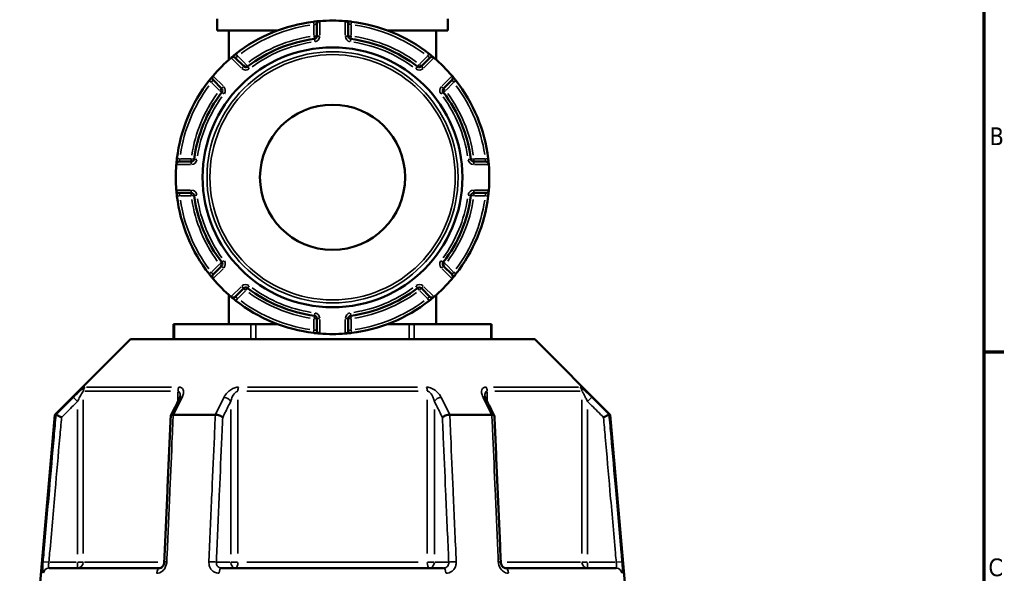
# Model space of a CAD drawing. Header units: millimetres. Extents: x 0 to 926, y 0 to 969.
# Tile 11 of 18: x 655 to 825, y 407 to 503. Entities that reach past the tile are written whole.
import ezdxf

# ---------------------------------------------------------------- set-up
doc = ezdxf.new("R2010")
doc.units = ezdxf.units.MM
for name, color, linetype, lineweight in [('Border (ANSI)', 7, 'Continuous', 70), ('Visible (ANSI)', 7, 'Continuous', 50), ('Visible Narrow (ANSI)', 7, 'Continuous', 35)]:
    doc.layers.add(name, color=color, linetype=linetype, lineweight=lineweight)
doc.styles.add('Note Text (ANSI)', font='tahoma.ttf')

# ---------------------------------------------------------------- blocks, each defined once
blk = doc.blocks.new('Borders Default Border')
at = {"layer": 'Border (ANSI)'}
blk.add_line((821, 445.5), (824.45, 445.5), dxfattribs=at)
at = {"layer": 'Border (ANSI)', "flags": 128}
blk.add_lwpolyline([(20, 20), (20, 574), (821, 574), (821, 20), (20, 20)], dxfattribs=at)
at = {"layer": 'Border (ANSI)', "char_height": 3.05, "attachment_point": 7, "style": 'Note Text (ANSI)'}
for s, insert in [('B', (821.99, 481.1)), ('C', (821.8, 406.8))]:
    blk.add_mtext(s, dxfattribs=dict(at, insert=insert))

msp = doc.modelspace()

# ---------------------------------------------------------------- linework, layer by layer
at = {"layer": 'Visible (ANSI)'}
for p, q in [((688.982, 502.853), (688.982, 500.853)), ((728.682, 502.853), (728.682, 500.853)), ((688.982, 500.853), (699.383, 500.853)), ((690.982, 500.853), (690.982, 495.818)), ((706.132, 501.969), (706.132, 499.898)), ((711.532, 499.898), (711.532, 501.969)), ((718.282, 500.853), (728.682, 500.853)), ((726.682, 500.853), (726.682, 495.818)), ((693.532, 494.679), (692.068, 496.143)), ((725.597, 496.143), (724.132, 494.679)), ((688.249, 492.325), (689.714, 490.86)), ((727.95, 490.86), (729.415, 492.325)), ((684.495, 478.261), (682.424, 478.261)), ((735.241, 478.261), (733.169, 478.261)), ((682.424, 472.861), (684.495, 472.861)), ((733.169, 472.861), (735.241, 472.861)), ((689.714, 460.261), (688.249, 458.796)), ((729.415, 458.796), (727.95, 460.261)), ((692.068, 454.978), (693.532, 456.442)), ((724.132, 456.442), (725.597, 454.978)), ((690.982, 455.303), (690.982, 450.268)), ((726.682, 455.303), (726.682, 450.268)), ((706.132, 451.223), (706.132, 449.152)), ((711.532, 449.152), (711.532, 451.223)), ((681.447, 450.268), (681.581, 450.268)), ((681.447, 450.268), (681.447, 447.668)), ((681.581, 450.268), (694.774, 450.268)), ((694.774, 450.268), (695.64, 450.268)), ((695.64, 450.268), (699.383, 450.268)), ((718.282, 450.268), (722.025, 450.268)), ((722.025, 450.268), (722.891, 450.268)), ((722.891, 450.268), (736.084, 450.268)), ((736.084, 450.268), (736.218, 450.268)), ((736.218, 447.668), (736.218, 450.268)), ((674.017, 447.668), (661.017, 434.668)), ((674.017, 447.668), (743.648, 447.668)), ((743.648, 447.668), (756.648, 434.668)), ((661.017, 434.668), (657.832, 398.268)), ((661.017, 434.668), (661.198, 434.668)), ((681.411, 434.668), (688.619, 434.668)), ((729.045, 434.668), (736.253, 434.668)), ((756.466, 434.668), (756.648, 434.668)), ((756.648, 434.668), (759.832, 398.268)), ((660.003, 408.268), (679.135, 408.268)), ((689.7, 408.268), (727.964, 408.268)), ((738.53, 408.268), (757.662, 408.268))]:
    msp.add_line(p, q, dxfattribs=at)
for radius in [22.378, 12.5]:
    msp.add_circle((708.832, 475.561), radius, dxfattribs=at)
for centre, radius, start, end in [((708.832, 475.561), 27, 96.93566, 128.06434), ((706.632, 501.969), 0.5, 94.76211, 180), ((708.832, 475.561), 27, 85.32627, 94.67373), ((711.032, 501.969), 0.5, 0, 85.23789), ((708.832, 475.561), 27, 51.93566, 83.06434), ((708.832, 475.561), 24.047, 97.49062, 127.50938), ((705.632, 499.898), 0.5, 277.49062, 0), ((712.032, 499.898), 0.5, 180, 262.50938), ((708.832, 475.561), 24.047, 52.49062, 82.50938), ((708.832, 475.561), 27, 130.32627, 139.67373), ((691.714, 495.79), 0.5, 45, 130.23789), ((725.95, 495.79), 0.5, 49.76211, 135), ((708.832, 475.561), 27, 40.32627, 49.67373), ((693.886, 495.032), 0.5, 225, 307.50938), ((723.779, 495.032), 0.5, 232.49062, 315), ((708.832, 475.561), 27, 141.93566, 173.06434), ((688.603, 492.679), 0.5, 139.76211, 225), ((729.062, 492.679), 0.5, 315, 40.23789), ((708.832, 475.561), 27, 6.93566, 38.06434), ((708.832, 475.561), 24.047, 142.49062, 172.50938), ((689.361, 490.507), 0.5, 322.49062, 45), ((728.304, 490.507), 0.5, 135, 217.50938), ((708.832, 475.561), 24.047, 7.49062, 37.50938), ((682.424, 477.761), 0.5, 90, 175.23789), ((684.495, 478.761), 0.5, 270, 352.50938), ((733.169, 478.761), 0.5, 187.49062, 270), ((735.241, 477.761), 0.5, 4.76211, 90), ((708.832, 475.561), 27, 175.32627, 184.67373), ((708.832, 475.561), 27, 355.32627, 4.67373), ((682.424, 473.361), 0.5, 184.76211, 270), ((735.241, 473.361), 0.5, 270, 355.23789), ((708.832, 475.561), 27, 186.93566, 218.06434), ((684.495, 472.361), 0.5, 7.49062, 90), ((708.832, 475.561), 24.047, 187.49062, 217.50938), ((708.832, 475.561), 24.047, 322.49062, 352.50938), ((708.832, 475.561), 27, 321.93566, 353.06434), ((733.169, 472.361), 0.5, 90, 172.50938), ((689.361, 460.614), 0.5, 315, 37.50938), ((728.304, 460.614), 0.5, 142.49062, 225), ((688.603, 458.443), 0.5, 135, 220.23789), ((708.832, 475.561), 27, 220.32627, 229.67373), ((708.832, 475.561), 27, 310.32627, 319.67373), ((729.062, 458.443), 0.5, 319.76211, 45), ((693.886, 456.089), 0.5, 52.49062, 135), ((708.832, 475.561), 24.047, 232.49062, 262.50938), ((708.832, 475.561), 24.047, 277.49062, 307.50938), ((723.779, 456.089), 0.5, 45, 127.50938), ((691.714, 455.331), 0.5, 229.76211, 315), ((725.95, 455.331), 0.5, 225, 310.23789), ((708.832, 475.561), 27, 231.93566, 263.06434), ((708.832, 475.561), 27, 276.93566, 308.06434), ((705.632, 451.223), 0.5, 0, 82.50938), ((712.032, 451.223), 0.5, 97.49062, 180), ((706.632, 449.152), 0.5, 180, 265.23789), ((708.832, 475.561), 27, 265.32627, 274.67373), ((711.032, 449.152), 0.5, 274.76211, 0)]:
    msp.add_arc(centre, radius, start, end, dxfattribs=at)
for centre, major_axis, ratio, start_param, end_param in [((6603.01, -11036.724), (197.434, -16192.869), 0.5090208, 3.9187026, 3.9189559), ((-5111.644, -10892.168), (195.814, 15988.843), 0.5090604, 5.5058481, 5.5061046)]:
    msp.add_ellipse(centre, major_axis=major_axis, ratio=ratio, start_param=start_param, end_param=end_param, dxfattribs=at)
for points, knots in [([(706.591, 502.467), (706.591, 502.467), (706.509, 502.461), (706.246, 502.437), (706.088, 502.421), (705.804, 502.39), (705.688, 502.377), (705.572, 502.363)], [-0.15751354, -0.15751354, -0.15751354, -0.15751354, -0.08933205, -0.08933205, -0.03435848, -0.03435848, 0, 0, 0, 0]), ([(712.093, 502.363), (712.05, 502.368), (712.008, 502.373), (711.788, 502.399), (711.617, 502.417), (711.364, 502.442), (711.271, 502.45), (711.152, 502.461), (711.114, 502.464), (711.08, 502.467), (711.074, 502.467), (711.074, 502.467)], [-0.15751281, -0.15751281, -0.15751281, -0.15751281, -0.14497947, -0.14497947, -0.0918884, -0.0918884, -0.05104911, -0.05104911, -0.01963427, -0.01963427, 0, 0, 0, 0]), ([(692.186, 496.818), (692.155, 496.794), (692.125, 496.771), (691.953, 496.635), (691.817, 496.525), (691.618, 496.362), (691.545, 496.301), (691.452, 496.223), (691.423, 496.198), (691.396, 496.176), (691.391, 496.172), (691.391, 496.172)], [-0.15751275, -0.15751275, -0.15751275, -0.15751275, -0.14614787, -0.14614787, -0.09262893, -0.09262893, -0.05146052, -0.05146052, -0.01979251, -0.01979251, 0, 0, 0, 0]), ([(726.273, 496.172), (726.273, 496.172), (726.27, 496.174), (726.24, 496.2), (726.162, 496.266), (725.954, 496.438), (725.842, 496.53), (725.641, 496.69), (725.56, 496.755), (725.479, 496.818)], [-0.15751415, -0.15751415, -0.15751415, -0.15751415, -0.14237321, -0.14237321, -0.07909623, -0.07909623, -0.03042163, -0.03042163, 0, 0, 0, 0]), ([(688.221, 493.002), (688.221, 493.002), (688.219, 492.999), (688.193, 492.968), (688.127, 492.89), (687.955, 492.683), (687.863, 492.57), (687.703, 492.37), (687.638, 492.289), (687.575, 492.207)], [-0.15751415, -0.15751415, -0.15751415, -0.15751415, -0.14237321, -0.14237321, -0.07909623, -0.07909623, -0.03042163, -0.03042163, 0, 0, 0, 0]), ([(730.09, 492.207), (730.066, 492.238), (730.042, 492.268), (729.906, 492.44), (729.797, 492.576), (729.633, 492.775), (729.573, 492.847), (729.494, 492.941), (729.47, 492.97), (729.448, 492.997), (729.443, 493.002), (729.443, 493.002)], [-0.15751275, -0.15751275, -0.15751275, -0.15751275, -0.14614787, -0.14614787, -0.09262893, -0.09262893, -0.05146052, -0.05146052, -0.01979251, -0.01979251, 0, 0, 0, 0]), ([(682.03, 478.821), (682.025, 478.779), (682.02, 478.737), (681.994, 478.517), (681.976, 478.345), (681.951, 478.092), (681.943, 478), (681.932, 477.88), (681.929, 477.843), (681.926, 477.809), (681.925, 477.802), (681.925, 477.802)], [-0.15751281, -0.15751281, -0.15751281, -0.15751281, -0.14497947, -0.14497947, -0.0918884, -0.0918884, -0.05104911, -0.05104911, -0.01963427, -0.01963427, 0, 0, 0, 0]), ([(735.739, 477.802), (735.739, 477.802), (735.733, 477.884), (735.708, 478.147), (735.693, 478.305), (735.662, 478.589), (735.649, 478.705), (735.635, 478.821)], [-0.15751354, -0.15751354, -0.15751354, -0.15751354, -0.08933205, -0.08933205, -0.03435848, -0.03435848, 0, 0, 0, 0]), ([(681.925, 473.319), (681.925, 473.319), (681.932, 473.237), (681.956, 472.974), (681.972, 472.816), (682.002, 472.532), (682.016, 472.416), (682.03, 472.3)], [-0.15751354, -0.15751354, -0.15751354, -0.15751354, -0.08933205, -0.08933205, -0.03435848, -0.03435848, 0, 0, 0, 0]), ([(735.635, 472.3), (735.64, 472.343), (735.645, 472.385), (735.671, 472.604), (735.689, 472.776), (735.714, 473.029), (735.722, 473.122), (735.733, 473.241), (735.736, 473.279), (735.739, 473.313), (735.739, 473.319), (735.739, 473.319)], [-0.15751281, -0.15751281, -0.15751281, -0.15751281, -0.14497947, -0.14497947, -0.0918884, -0.0918884, -0.05104911, -0.05104911, -0.01963427, -0.01963427, 0, 0, 0, 0]), ([(687.575, 458.914), (687.598, 458.884), (687.622, 458.853), (687.758, 458.681), (687.868, 458.545), (688.031, 458.346), (688.092, 458.274), (688.17, 458.18), (688.195, 458.151), (688.217, 458.125), (688.221, 458.12), (688.221, 458.12)], [-0.15751275, -0.15751275, -0.15751275, -0.15751275, -0.14614787, -0.14614787, -0.09262893, -0.09262893, -0.05146052, -0.05146052, -0.01979251, -0.01979251, 0, 0, 0, 0]), ([(729.443, 458.12), (729.443, 458.12), (729.446, 458.123), (729.472, 458.153), (729.538, 458.231), (729.709, 458.439), (729.802, 458.551), (729.962, 458.752), (730.026, 458.833), (730.09, 458.914)], [-0.15751415, -0.15751415, -0.15751415, -0.15751415, -0.14237321, -0.14237321, -0.07909623, -0.07909623, -0.03042163, -0.03042163, 0, 0, 0, 0]), ([(691.391, 454.95), (691.391, 454.95), (691.394, 454.947), (691.425, 454.921), (691.503, 454.855), (691.71, 454.684), (691.823, 454.591), (692.023, 454.431), (692.104, 454.367), (692.186, 454.303)], [-0.15751415, -0.15751415, -0.15751415, -0.15751415, -0.14237321, -0.14237321, -0.07909623, -0.07909623, -0.03042163, -0.03042163, 0, 0, 0, 0]), ([(725.479, 454.303), (725.509, 454.327), (725.54, 454.351), (725.712, 454.486), (725.848, 454.596), (726.047, 454.76), (726.119, 454.82), (726.213, 454.899), (726.242, 454.923), (726.268, 454.945), (726.273, 454.95), (726.273, 454.95)], [-0.15751275, -0.15751275, -0.15751275, -0.15751275, -0.14614787, -0.14614787, -0.09262893, -0.09262893, -0.05146052, -0.05146052, -0.01979251, -0.01979251, 0, 0, 0, 0]), ([(705.572, 448.758), (705.614, 448.753), (705.656, 448.748), (705.876, 448.722), (706.048, 448.704), (706.301, 448.679), (706.393, 448.671), (706.513, 448.66), (706.55, 448.657), (706.584, 448.654), (706.591, 448.654), (706.591, 448.654)], [-0.15751281, -0.15751281, -0.15751281, -0.15751281, -0.14497947, -0.14497947, -0.0918884, -0.0918884, -0.05104911, -0.05104911, -0.01963427, -0.01963427, 0, 0, 0, 0]), ([(711.074, 448.654), (711.074, 448.654), (711.156, 448.66), (711.419, 448.685), (711.577, 448.7), (711.861, 448.731), (711.977, 448.744), (712.093, 448.758)], [-0.15751354, -0.15751354, -0.15751354, -0.15751354, -0.08933205, -0.08933205, -0.03435848, -0.03435848, 0, 0, 0, 0]), ([(682.585, 437.919), (682.585, 437.905), (682.584, 437.884), (682.578, 437.834), (682.573, 437.805), (682.557, 437.738), (682.547, 437.701), (682.521, 437.622), (682.505, 437.58), (682.469, 437.492), (682.447, 437.446), (682.424, 437.399)], [0.20265986, 0.20265986, 0.20265986, 0.20265986, 0.23121109, 0.23121109, 0.25976233, 0.25976233, 0.28831356, 0.28831356, 0.3168648, 0.3168648, 0.34541603, 0.34541603, 0.34541603, 0.34541603]), ([(735.241, 437.399), (735.217, 437.446), (735.196, 437.492), (735.159, 437.58), (735.144, 437.622), (735.118, 437.701), (735.107, 437.738), (735.092, 437.805), (735.087, 437.834), (735.08, 437.884), (735.079, 437.905), (735.079, 437.919)], [0, 0, 0, 0, 0.02855139, 0.02855139, 0.05710278, 0.05710278, 0.08565416, 0.08565416, 0.11420555, 0.11420555, 0.14275694, 0.14275694, 0.14275694, 0.14275694]), ([(662.161, 434.218), (662.16, 434.219), (662.158, 434.22), (662.038, 434.276), (661.921, 434.331), (661.7, 434.434), (661.598, 434.482), (661.421, 434.564), (661.348, 434.599), (661.243, 434.648), (661.211, 434.663), (661.201, 434.668)], [-0.15367829, -0.15367829, -0.15367829, -0.15367829, -0.15320302, -0.15320302, -0.11407622, -0.11407622, -0.07545867, -0.07545867, -0.03695852, -0.03695852, 0, 0, 0, 0]), ([(680.955, 434.445), (680.881, 432.769), (680.808, 431.094), (680.661, 427.743), (680.587, 426.067), (680.44, 422.716), (680.366, 421.041), (680.219, 417.69), (680.146, 416.014), (679.999, 412.663), (679.925, 410.988), (679.852, 409.312)], [0.5667474, 0.5667474, 0.5667474, 0.5667474, 1.0713319, 1.0713319, 1.5759164, 1.5759164, 2.0805009, 2.0805009, 2.5850854, 2.5850854, 3.0896699, 3.0896699, 3.0896699, 3.0896699]), ([(681.39, 434.668), (681.289, 434.663), (681.202, 434.648), (681.061, 434.599), (681.01, 434.564), (680.965, 434.499), (680.956, 434.473), (680.955, 434.445)], [-0.153560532, -0.153560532, -0.153560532, -0.153560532, -0.11651574, -0.11651574, -0.077925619, -0.077925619, -0.05525599, -0.05525599, -0.05525599, -0.05525599]), ([(689.913, 434.218), (689.913, 434.219), (689.912, 434.22), (689.852, 434.276), (689.773, 434.331), (689.585, 434.434), (689.477, 434.482), (689.243, 434.564), (689.119, 434.599), (688.873, 434.648), (688.754, 434.663), (688.643, 434.668)], [-0.15367829, -0.15367829, -0.15367829, -0.15367829, -0.15320316, -0.15320316, -0.11407628, -0.11407628, -0.07545892, -0.07545892, -0.03695858, -0.03695858, 0, 0, 0, 0]), ([(729.022, 434.668), (728.911, 434.663), (728.792, 434.648), (728.546, 434.599), (728.421, 434.564), (728.188, 434.482), (728.08, 434.434), (727.892, 434.331), (727.813, 434.276), (727.753, 434.22), (727.752, 434.219), (727.751, 434.218)], [-0.15356055, -0.15356055, -0.15356055, -0.15356055, -0.11651575, -0.11651575, -0.0779256, -0.0779256, -0.03921815, -0.03921815, 0, 0, 0.00047625, 0.00047625, 0.00047625, 0.00047625]), ([(736.71, 434.445), (736.708, 434.473), (736.7, 434.499), (736.654, 434.564), (736.603, 434.599), (736.462, 434.648), (736.375, 434.663), (736.274, 434.668)], [-0.098075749, -0.098075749, -0.098075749, -0.098075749, -0.075458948, -0.075458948, -0.036958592, -0.036958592, 0, 0, 0, 0]), ([(737.813, 409.312), (737.74, 410.988), (737.666, 412.663), (737.519, 416.014), (737.445, 417.69), (737.298, 421.041), (737.225, 422.716), (737.077, 426.067), (737.004, 427.743), (736.857, 431.094), (736.783, 432.769), (736.71, 434.445)], [1.2046153, 1.2046153, 1.2046153, 1.2046153, 1.7091998, 1.7091998, 2.2137843, 2.2137843, 2.7183688, 2.7183688, 3.2229534, 3.2229534, 3.7275379, 3.7275379, 3.7275379, 3.7275379]), ([(755.503, 434.218), (755.505, 434.219), (755.506, 434.22), (755.626, 434.276), (755.744, 434.331), (755.965, 434.434), (756.067, 434.482), (756.243, 434.564), (756.317, 434.599), (756.422, 434.648), (756.454, 434.663), (756.464, 434.668)], [-0.00047638, -0.00047638, -0.00047638, -0.00047638, 0, 0, 0.03921808, 0.03921808, 0.07792572, 0.07792572, 0.11651568, 0.11651568, 0.15356042, 0.15356042, 0.15356042, 0.15356042]), ([(679.852, 409.312), (679.847, 409.213), (679.832, 409.113), (679.783, 408.922), (679.749, 408.831), (679.668, 408.666), (679.62, 408.593), (679.519, 408.468), (679.465, 408.417), (679.358, 408.336), (679.306, 408.309), (679.211, 408.274), (679.17, 408.268), (679.135, 408.268)], [0, 0, 0, 0, 0.05067005, 0.05067005, 0.10084685, 0.10084685, 0.1507669, 0.1507669, 0.20138762, 0.20138762, 0.25586434, 0.25586434, 0.31481094, 0.31481094, 0.31481094, 0.31481094]), ([(738.53, 408.268), (738.492, 408.268), (738.448, 408.275), (738.34, 408.317), (738.277, 408.353), (738.158, 408.456), (738.102, 408.516), (738.002, 408.658), (737.957, 408.738), (737.885, 408.912), (737.856, 409.006), (737.824, 409.172), (737.816, 409.242), (737.813, 409.312)], [0, 0, 0, 0, 0.06296271, 0.06296271, 0.12592542, 0.12592542, 0.17893056, 0.17893056, 0.22915943, 0.22915943, 0.27910739, 0.27910739, 0.31481354, 0.31481354, 0.31481354, 0.31481354])]:
    msp.add_open_spline(points, degree=3, knots=knots, dxfattribs=at)
for points in [[(706.632, 502.471), (706.619, 502.47), (706.605, 502.469), (706.591, 502.467)], [(711.074, 502.467), (711.06, 502.469), (711.046, 502.47), (711.032, 502.471)], [(691.391, 496.172), (691.381, 496.163), (691.37, 496.154), (691.36, 496.145)], [(726.305, 496.145), (726.295, 496.154), (726.284, 496.163), (726.273, 496.172)], [(688.248, 493.033), (688.239, 493.023), (688.23, 493.012), (688.221, 493.002)], [(729.443, 493.002), (729.434, 493.012), (729.425, 493.023), (729.416, 493.033)], [(681.925, 477.802), (681.924, 477.788), (681.923, 477.774), (681.922, 477.761)], [(735.743, 477.761), (735.741, 477.774), (735.74, 477.788), (735.739, 477.802)], [(681.922, 473.361), (681.923, 473.347), (681.924, 473.333), (681.925, 473.319)], [(735.739, 473.319), (735.74, 473.333), (735.741, 473.347), (735.743, 473.361)], [(688.221, 458.12), (688.23, 458.109), (688.239, 458.098), (688.248, 458.088)], [(729.416, 458.088), (729.425, 458.098), (729.434, 458.109), (729.443, 458.12)], [(691.36, 454.977), (691.37, 454.968), (691.381, 454.959), (691.391, 454.95)], [(726.273, 454.95), (726.284, 454.959), (726.295, 454.968), (726.305, 454.977)], [(706.591, 448.654), (706.605, 448.653), (706.619, 448.652), (706.632, 448.65)], [(711.032, 448.65), (711.046, 448.652), (711.06, 448.653), (711.074, 448.654)], [(661.198, 434.668), (661.199, 434.668), (661.2, 434.668), (661.201, 434.668)], [(681.39, 434.668), (681.397, 434.668), (681.404, 434.668), (681.411, 434.668)], [(688.619, 434.668), (688.627, 434.668), (688.635, 434.668), (688.643, 434.668)], [(729.022, 434.668), (729.03, 434.668), (729.037, 434.668), (729.045, 434.668)], [(736.253, 434.668), (736.26, 434.668), (736.267, 434.668), (736.274, 434.668)], [(756.464, 434.668), (756.465, 434.668), (756.466, 434.668), (756.466, 434.668)]]:
    msp.add_open_spline(points, degree=3, dxfattribs=at)
at = {"layer": 'Visible Narrow (ANSI)'}
for p, q in [((705.572, 502.362), (705.628, 501.906)), ((706.632, 500.026), (706.632, 502.342)), ((711.032, 502.342), (711.032, 500.026)), ((712.037, 501.906), (712.092, 502.362)), ((705.632, 501.768), (705.632, 499.996)), ((712.032, 499.996), (712.032, 501.768)), ((705.637, 499.859), (705.697, 499.404)), ((706.131, 499.898), (705.672, 499.898)), ((705.698, 499.401), (705.758, 498.945)), ((706.593, 499.898), (706.134, 499.898)), ((711.531, 499.898), (711.072, 499.898)), ((711.993, 499.898), (711.534, 499.898)), ((711.907, 498.945), (711.967, 499.401)), ((711.967, 499.404), (712.027, 499.859)), ((691.45, 496.054), (693.088, 494.416)), ((692.47, 496.455), (692.186, 496.817)), ((693.816, 495.102), (692.563, 496.355)), ((725.101, 496.355), (723.848, 495.102)), ((724.577, 494.416), (726.214, 496.054)), ((725.478, 496.817), (725.195, 496.455)), ((693.531, 494.678), (693.207, 494.353)), ((693.858, 495.005), (693.534, 494.68)), ((694.19, 494.637), (693.91, 495.001)), ((694.471, 494.27), (694.191, 494.635)), ((723.473, 494.635), (723.194, 494.27)), ((723.755, 495.001), (723.475, 494.637)), ((724.131, 494.68), (723.806, 495.005)), ((724.458, 494.353), (724.133, 494.678)), ((687.576, 492.206), (687.937, 491.923)), ((688.038, 491.83), (689.291, 490.577)), ((689.977, 491.305), (688.339, 492.942)), ((729.325, 492.942), (727.688, 491.305)), ((728.374, 490.577), (729.627, 491.83)), ((729.727, 491.923), (730.089, 492.206)), ((689.713, 490.859), (689.388, 490.535)), ((689.392, 490.483), (689.756, 490.203)), ((690.04, 491.186), (689.715, 490.862)), ((689.758, 490.202), (690.123, 489.922)), ((727.542, 489.922), (727.906, 490.202)), ((727.949, 490.862), (727.625, 491.186)), ((727.909, 490.203), (728.273, 490.483)), ((728.276, 490.535), (727.952, 490.859)), ((682.487, 478.765), (682.031, 478.821)), ((684.397, 478.761), (682.625, 478.761)), ((684.495, 478.721), (684.495, 478.262)), ((684.495, 478.259), (684.495, 477.8)), ((684.989, 478.696), (684.534, 478.756)), ((685.448, 478.635), (684.992, 478.695)), ((732.672, 478.695), (732.217, 478.635)), ((733.131, 478.756), (732.675, 478.696)), ((733.169, 478.262), (733.169, 478.721)), ((733.169, 477.8), (733.169, 478.259)), ((735.04, 478.761), (733.268, 478.761)), ((735.633, 478.821), (735.177, 478.765)), ((682.051, 477.761), (684.366, 477.761)), ((733.298, 477.761), (735.614, 477.761)), ((684.366, 473.361), (682.051, 473.361)), ((684.495, 473.321), (684.495, 472.862)), ((733.169, 472.862), (733.169, 473.321)), ((735.614, 473.361), (733.298, 473.361)), ((682.031, 472.3), (682.487, 472.356)), ((682.625, 472.361), (684.397, 472.361)), ((684.495, 472.859), (684.495, 472.4)), ((684.534, 472.366), (684.989, 472.426)), ((684.992, 472.426), (685.448, 472.486)), ((732.217, 472.486), (732.672, 472.426)), ((732.675, 472.426), (733.131, 472.366)), ((733.169, 472.4), (733.169, 472.859)), ((733.268, 472.361), (735.04, 472.361)), ((735.177, 472.356), (735.633, 472.3)), ((689.291, 460.545), (688.038, 459.292)), ((688.339, 458.179), (689.977, 459.816)), ((689.388, 460.587), (689.713, 460.262)), ((689.756, 460.918), (689.392, 460.638)), ((689.715, 460.26), (690.04, 459.935)), ((690.123, 461.199), (689.758, 460.92)), ((727.906, 460.92), (727.542, 461.199)), ((727.625, 459.935), (727.949, 460.26)), ((727.688, 459.816), (729.325, 458.179)), ((728.273, 460.638), (727.909, 460.918)), ((727.952, 460.262), (728.276, 460.587)), ((729.627, 459.292), (728.374, 460.545)), ((687.937, 459.198), (687.576, 458.915)), ((730.089, 458.915), (729.727, 459.198)), ((693.088, 456.705), (691.45, 455.068)), ((693.207, 456.768), (693.531, 456.444)), ((693.534, 456.441), (693.858, 456.117)), ((693.91, 456.12), (694.19, 456.484)), ((694.191, 456.487), (694.471, 456.851)), ((723.194, 456.851), (723.473, 456.487)), ((723.475, 456.484), (723.755, 456.12)), ((723.806, 456.117), (724.131, 456.441)), ((724.133, 456.444), (724.458, 456.768)), ((726.214, 455.068), (724.577, 456.705)), ((692.186, 454.304), (692.47, 454.666)), ((692.563, 454.766), (693.816, 456.019)), ((723.848, 456.019), (725.101, 454.766)), ((725.195, 454.666), (725.478, 454.304)), ((705.632, 451.125), (705.632, 449.353)), ((705.697, 451.718), (705.637, 451.262)), ((705.672, 451.223), (706.131, 451.223)), ((705.758, 452.176), (705.698, 451.721)), ((706.134, 451.223), (706.593, 451.223)), ((711.072, 451.223), (711.531, 451.223)), ((711.534, 451.223), (711.993, 451.223)), ((711.967, 451.721), (711.907, 452.176)), ((712.027, 451.262), (711.967, 451.718)), ((712.032, 449.353), (712.032, 451.125)), ((681.581, 447.798), (681.581, 450.138)), ((694.774, 450.138), (694.774, 447.798)), ((695.64, 447.798), (695.64, 450.138)), ((706.632, 448.779), (706.632, 451.095)), ((711.032, 451.095), (711.032, 448.779)), ((722.025, 450.138), (722.025, 447.798)), ((722.891, 447.798), (722.891, 450.138)), ((736.084, 450.138), (736.084, 447.798)), ((705.628, 449.216), (705.572, 448.76)), ((712.092, 448.76), (712.037, 449.216)), ((666.444, 439.426), (681.09, 439.426)), ((694.187, 439.426), (723.477, 439.426)), ((736.575, 439.426), (751.22, 439.426)), ((664.205, 437.652), (664.851, 437.003)), ((680.901, 438.719), (666.156, 438.719)), ((682.2, 438.631), (682.2, 437.041)), ((723.577, 438.719), (694.088, 438.719)), ((735.465, 437.041), (735.465, 438.631)), ((751.508, 438.719), (736.764, 438.719)), ((752.814, 437.003), (753.459, 437.652)), ((665.894, 410.741), (665.894, 437.247)), ((692.527, 410.741), (692.527, 437.247)), ((725.138, 437.247), (725.138, 410.741)), ((751.77, 437.247), (751.77, 410.741)), ((664.904, 435.566), (664.904, 410.652)), ((691.285, 435.566), (691.285, 410.652)), ((726.38, 410.652), (726.38, 435.566)), ((752.761, 410.652), (752.761, 435.566)), ((659.896, 409.275), (658.986, 409.355)), ((664.657, 409.268), (660.217, 409.268)), ((664.904, 409.19), (664.904, 408.271)), ((665.882, 409.268), (664.975, 409.268)), ((666.129, 409.268), (678.738, 409.268)), ((691.161, 409.268), (688.941, 409.268)), ((692.46, 409.268), (691.323, 409.268)), ((694.088, 409.268), (723.577, 409.268)), ((726.342, 409.268), (725.205, 409.268)), ((728.723, 409.268), (726.503, 409.268)), ((738.927, 409.268), (751.535, 409.268)), ((752.689, 409.268), (751.783, 409.268)), ((752.761, 408.271), (752.761, 409.19)), ((757.448, 409.268), (753.007, 409.268)), ((758.678, 409.355), (757.768, 409.275))]:
    msp.add_line(p, q, dxfattribs=at)
for radius in [21.625, 21.126]:
    msp.add_circle((708.832, 475.561), radius, dxfattribs=at)
for centre, radius, start, end in [((708.832, 475.561), 26.5, 98.4921, 126.5079), ((708.832, 475.561), 26.5, 53.4921, 81.5079), ((708.832, 475.561), 24.547, 98.99156, 126.00844), ((708.832, 475.561), 23.547, 98.99156, 126.00844), ((705.632, 499.898), 1, 281.61609, 355.87453), ((712.032, 499.898), 1, 184.12547, 258.38391), ((708.832, 475.561), 23.547, 53.99156, 81.00844), ((708.832, 475.561), 24.547, 53.99156, 81.00844), ((693.886, 495.032), 1, 229.12547, 303.38391), ((723.779, 495.032), 1, 236.61609, 310.87453), ((708.832, 475.561), 26.5, 143.4921, 171.5079), ((689.361, 490.507), 1, 326.61609, 40.87453), ((728.304, 490.507), 1, 139.12547, 213.38391), ((708.832, 475.561), 26.5, 8.4921, 36.5079), ((708.832, 475.561), 24.547, 143.99156, 171.00844), ((708.832, 475.561), 23.547, 143.99156, 171.00844), ((708.832, 475.561), 23.547, 8.99156, 36.00844), ((708.832, 475.561), 24.547, 8.99156, 36.00844), ((684.495, 478.761), 1, 274.12547, 348.38391), ((733.169, 478.761), 1, 191.61609, 265.87453), ((684.495, 472.361), 1, 11.61609, 85.87453), ((733.169, 472.361), 1, 94.12547, 168.38391), ((708.832, 475.561), 26.5, 188.4921, 216.5079), ((708.832, 475.561), 24.547, 188.99156, 216.00844), ((708.832, 475.561), 23.547, 188.99156, 216.00844), ((708.832, 475.561), 23.547, 323.99156, 351.00844), ((708.832, 475.561), 24.547, 323.99156, 351.00844), ((708.832, 475.561), 26.5, 323.4921, 351.5079), ((689.361, 460.614), 1, 319.12547, 33.38391), ((728.304, 460.614), 1, 146.61609, 220.87453), ((693.886, 456.089), 1, 56.61609, 130.87453), ((708.832, 475.561), 23.547, 233.99156, 261.00844), ((708.832, 475.561), 23.547, 278.99156, 306.00844), ((723.779, 456.089), 1, 49.12547, 123.38391), ((708.832, 475.561), 24.547, 233.99156, 261.00844), ((708.832, 475.561), 24.547, 278.99156, 306.00844), ((708.832, 475.561), 26.5, 233.4921, 261.5079), ((708.832, 475.561), 26.5, 278.4921, 306.5079), ((705.632, 451.223), 1, 4.12547, 78.38391), ((712.032, 451.223), 1, 101.61609, 175.87453)]:
    msp.add_arc(centre, radius, start, end, dxfattribs=at)
for centre, major_axis, ratio, start_param, end_param in [((666.885, 438.719), (0, -1), 0.9904959, 3.9662607, 4.6731191), ((682.814, 438.719), (0, 1), 0.6143631, 0.8246681, 1.5315264), ((692.903, 438.719), (0, -1), 0.3761328, 3.9662607, 4.6731191), ((724.762, 438.719), (0, 1), 0.3761328, 4.7516589, 5.4585172), ((734.851, 438.719), (0, -1), 0.6143631, 1.6100662, 2.3169246), ((750.78, 438.719), (0, 1), 0.9904959, 4.7516589, 5.4585172), ((683.317, 436.95), (-0.894, 0.449), 0.6136988, 5.5048942, 6.2422226), ((690.419, 436.95), (-0.894, 0.449), 0.6136988, 3.9026286, 5.2571626), ((727.246, 436.95), (-0.894, -0.449), 0.6136988, 4.1676154, 5.5221494), ((734.347, 436.95), (0.894, 0.449), 0.6136988, 0.0409627, 0.7782911), ((664.904, 409.268), (0, -1), 0.9904959, 0.0785398, 1.4922565), ((680.851, 409.268), (-0.999, 0.044), 0.0757423, 5.369153, 6.2350783), ((687.952, 409.268), (0.999, -0.044), 0.0757423, 0.5996329, 1.9382948), ((692.151, 409.268), (0, -1), 0.8660254, 4.7909288, 6.2046455), ((692.151, 409.268), (0, -1), 0.3761328, 0.0785398, 1.4922565), ((725.514, 409.268), (0, -1), 0.3761328, 4.7909288, 6.2046455), ((725.514, 409.268), (0, -1), 0.8660254, 0.0785398, 1.4922565), ((729.713, 409.268), (0.999, 0.044), 0.0757423, 1.2032978, 2.5419597), ((736.814, 409.268), (0.999, 0.044), 0.0757423, 0.048107, 0.9140323), ((752.761, 409.268), (0, -1), 0.9904959, 4.7909288, 6.2046455), ((660.003, 407.268), (0, 1), 0.992287, 0.0741765, 1.4093534), ((679.135, 407.268), (0, 1), 0.6034974, 0.0741765, 1.4093534), ((689.7, 407.268), (0, 1), 0.3887896, 0.0741765, 1.4093534), ((727.964, 407.268), (0, 1), 0.3887896, 4.8738319, 6.2090088), ((738.53, 407.268), (0, 1), 0.6034974, 4.8738319, 6.2090088), ((757.662, 407.268), (0, 1), 0.992287, 4.8738319, 6.2090088)]:
    msp.add_ellipse(centre, major_axis=major_axis, ratio=ratio, start_param=start_param, end_param=end_param, dxfattribs=at)
for points, knots in [([(705.632, 501.867), (705.689, 501.881), (705.746, 501.894), (705.886, 501.924), (705.963, 501.939), (706.092, 501.963), (706.132, 501.969), (706.132, 501.969)], [0, 0, 0, 0, 0.03435848, 0.03435848, 0.08933205, 0.08933205, 0.15751354, 0.15751354, 0.15751354, 0.15751354]), ([(711.532, 501.969), (711.532, 501.969), (711.536, 501.969), (711.552, 501.966), (711.57, 501.963), (711.629, 501.952), (711.675, 501.944), (711.799, 501.92), (711.883, 501.902), (711.991, 501.877), (712.012, 501.872), (712.032, 501.867)], [0, 0, 0, 0, 0.01963427, 0.01963427, 0.05104911, 0.05104911, 0.0918884, 0.0918884, 0.14497947, 0.14497947, 0.15751281, 0.15751281, 0.15751281, 0.15751281]), ([(692.068, 496.143), (692.068, 496.143), (692.071, 496.145), (692.084, 496.155), (692.1, 496.166), (692.15, 496.201), (692.188, 496.228), (692.294, 496.299), (692.368, 496.347), (692.461, 496.404), (692.477, 496.415), (692.494, 496.425)], [0, 0, 0, 0, 0.01979251, 0.01979251, 0.05146052, 0.05146052, 0.09262893, 0.09262893, 0.14614787, 0.14614787, 0.15751275, 0.15751275, 0.15751275, 0.15751275]), ([(725.171, 496.425), (725.215, 496.398), (725.259, 496.37), (725.367, 496.301), (725.427, 496.261), (725.538, 496.186), (725.579, 496.156), (725.595, 496.145), (725.597, 496.143), (725.597, 496.143)], [0, 0, 0, 0, 0.03042163, 0.03042163, 0.07909623, 0.07909623, 0.14237321, 0.14237321, 0.15751415, 0.15751415, 0.15751415, 0.15751415]), ([(687.968, 491.899), (687.995, 491.943), (688.023, 491.987), (688.092, 492.095), (688.132, 492.156), (688.207, 492.266), (688.237, 492.307), (688.248, 492.324), (688.249, 492.325), (688.249, 492.325)], [0, 0, 0, 0, 0.03042163, 0.03042163, 0.07909623, 0.07909623, 0.14237321, 0.14237321, 0.15751415, 0.15751415, 0.15751415, 0.15751415]), ([(729.415, 492.325), (729.415, 492.325), (729.417, 492.322), (729.427, 492.308), (729.438, 492.293), (729.473, 492.243), (729.499, 492.205), (729.571, 492.098), (729.618, 492.025), (729.676, 491.932), (729.686, 491.916), (729.696, 491.899)], [0, 0, 0, 0, 0.01979251, 0.01979251, 0.05146052, 0.05146052, 0.09262893, 0.09262893, 0.14614787, 0.14614787, 0.15751275, 0.15751275, 0.15751275, 0.15751275]), ([(682.424, 478.261), (682.424, 478.261), (682.424, 478.264), (682.427, 478.28), (682.43, 478.299), (682.441, 478.358), (682.449, 478.403), (682.473, 478.527), (682.491, 478.611), (682.516, 478.719), (682.521, 478.74), (682.526, 478.761)], [0, 0, 0, 0, 0.01963427, 0.01963427, 0.05104911, 0.05104911, 0.0918884, 0.0918884, 0.14497947, 0.14497947, 0.15751281, 0.15751281, 0.15751281, 0.15751281]), ([(735.138, 478.761), (735.152, 478.704), (735.165, 478.647), (735.196, 478.507), (735.211, 478.43), (735.234, 478.301), (735.241, 478.261), (735.241, 478.261)], [0, 0, 0, 0, 0.03435848, 0.03435848, 0.08933205, 0.08933205, 0.15751354, 0.15751354, 0.15751354, 0.15751354]), ([(682.526, 472.361), (682.512, 472.417), (682.499, 472.474), (682.469, 472.614), (682.454, 472.691), (682.43, 472.82), (682.424, 472.861), (682.424, 472.861)], [0, 0, 0, 0, 0.03435848, 0.03435848, 0.08933205, 0.08933205, 0.15751354, 0.15751354, 0.15751354, 0.15751354]), ([(735.241, 472.861), (735.241, 472.861), (735.24, 472.857), (735.237, 472.841), (735.234, 472.822), (735.224, 472.764), (735.216, 472.718), (735.191, 472.594), (735.174, 472.51), (735.148, 472.402), (735.143, 472.381), (735.138, 472.361)], [0, 0, 0, 0, 0.01963427, 0.01963427, 0.05104911, 0.05104911, 0.0918884, 0.0918884, 0.14497947, 0.14497947, 0.15751281, 0.15751281, 0.15751281, 0.15751281]), ([(688.249, 458.796), (688.249, 458.796), (688.248, 458.799), (688.238, 458.813), (688.227, 458.828), (688.192, 458.878), (688.165, 458.916), (688.094, 459.023), (688.046, 459.096), (687.989, 459.189), (687.978, 459.206), (687.968, 459.222)], [0, 0, 0, 0, 0.01979251, 0.01979251, 0.05146052, 0.05146052, 0.09262893, 0.09262893, 0.14614787, 0.14614787, 0.15751275, 0.15751275, 0.15751275, 0.15751275]), ([(729.696, 459.222), (729.669, 459.178), (729.642, 459.134), (729.573, 459.026), (729.533, 458.966), (729.457, 458.855), (729.428, 458.814), (729.416, 458.798), (729.415, 458.796), (729.415, 458.796)], [0, 0, 0, 0, 0.03042163, 0.03042163, 0.07909623, 0.07909623, 0.14237321, 0.14237321, 0.15751415, 0.15751415, 0.15751415, 0.15751415]), ([(692.494, 454.697), (692.45, 454.724), (692.406, 454.751), (692.298, 454.82), (692.237, 454.86), (692.127, 454.936), (692.086, 454.965), (692.069, 454.977), (692.068, 454.978), (692.068, 454.978)], [0, 0, 0, 0, 0.03042163, 0.03042163, 0.07909623, 0.07909623, 0.14237321, 0.14237321, 0.15751415, 0.15751415, 0.15751415, 0.15751415]), ([(725.597, 454.978), (725.597, 454.978), (725.594, 454.976), (725.58, 454.966), (725.565, 454.955), (725.515, 454.92), (725.477, 454.894), (725.37, 454.822), (725.297, 454.775), (725.204, 454.717), (725.187, 454.707), (725.171, 454.697)], [0, 0, 0, 0, 0.01979251, 0.01979251, 0.05146052, 0.05146052, 0.09262893, 0.09262893, 0.14614787, 0.14614787, 0.15751275, 0.15751275, 0.15751275, 0.15751275]), ([(706.132, 449.152), (706.132, 449.152), (706.129, 449.153), (706.112, 449.155), (706.094, 449.159), (706.035, 449.169), (705.99, 449.177), (705.866, 449.202), (705.782, 449.219), (705.674, 449.245), (705.653, 449.25), (705.632, 449.255)], [0, 0, 0, 0, 0.01963427, 0.01963427, 0.05104911, 0.05104911, 0.0918884, 0.0918884, 0.14497947, 0.14497947, 0.15751281, 0.15751281, 0.15751281, 0.15751281]), ([(712.032, 449.255), (711.975, 449.241), (711.919, 449.228), (711.779, 449.197), (711.702, 449.182), (711.572, 449.159), (711.532, 449.152), (711.532, 449.152)], [0, 0, 0, 0, 0.03435848, 0.03435848, 0.08933205, 0.08933205, 0.15751354, 0.15751354, 0.15751354, 0.15751354]), ([(666.184, 439.426), (666.152, 439.426), (666.079, 439.383), (665.748, 439.133), (665.392, 438.809), (664.758, 438.207), (664.477, 437.933), (664.2, 437.657)], [-0.34541645, -0.34541645, -0.34541645, -0.34541645, -0.27620858, -0.27620858, -0.11734182, -0.11734182, 0, 0, 0, 0]), ([(682.908, 437.657), (683.019, 437.878), (683.099, 438.098), (683.174, 438.48), (683.182, 438.647), (683.141, 438.901), (683.109, 438.997), (683.006, 439.174), (682.931, 439.254), (682.76, 439.358), (682.674, 439.391), (682.514, 439.421), (682.449, 439.426), (682.38, 439.426)], [-0.34541603, -0.34541603, -0.34541603, -0.34541603, -0.25141662, -0.25141662, -0.17445287, -0.17445287, -0.12288915, -0.12288915, -0.06721438, -0.06721438, -0.02585168, -0.02585168, 0, 0, 0, 0]), ([(692.637, 439.426), (692.435, 439.426), (692.221, 439.389), (691.489, 439.154), (691.035, 438.82), (690.453, 438.207), (690.263, 437.933), (690.124, 437.657)], [-0.34541684, -0.34541684, -0.34541684, -0.34541684, -0.28109054, -0.28109054, -0.11734182, -0.11734182, 0, 0, 0, 0]), ([(727.541, 437.657), (727.43, 437.878), (727.285, 438.098), (726.961, 438.481), (726.793, 438.647), (726.474, 438.901), (726.336, 438.997), (726.028, 439.174), (725.856, 439.254), (725.546, 439.358), (725.41, 439.391), (725.192, 439.421), (725.109, 439.426), (725.027, 439.426)], [-0.345416, -0.345416, -0.345416, -0.345416, -0.25131567, -0.25131567, -0.17440412, -0.17440412, -0.12292214, -0.12292214, -0.06721438, -0.06721438, -0.02585168, -0.02585168, 0, 0, 0, 0]), ([(735.285, 439.426), (735.118, 439.426), (734.971, 439.391), (734.552, 439.161), (734.463, 438.824), (734.528, 438.207), (734.618, 437.933), (734.756, 437.657)], [-0.34541683, -0.34541683, -0.34541683, -0.34541683, -0.28278882, -0.28278882, -0.11734182, -0.11734182, 0, 0, 0, 0]), ([(753.465, 437.657), (753.241, 437.88), (753.016, 438.101), (752.617, 438.484), (752.441, 438.649), (752.165, 438.902), (752.059, 438.997), (751.855, 439.174), (751.757, 439.254), (751.618, 439.358), (751.569, 439.391), (751.51, 439.421), (751.492, 439.426), (751.48, 439.426)], [-0.34541583, -0.34541583, -0.34541583, -0.34541583, -0.25081718, -0.25081718, -0.17415567, -0.17415567, -0.12305037, -0.12305037, -0.06721438, -0.06721438, -0.02585168, -0.02585168, 0, 0, 0, 0]), ([(664.2, 437.657), (663.968, 437.426), (663.737, 437.196), (663.505, 436.965), (662.736, 436.2), (661.967, 435.434), (661.198, 434.668)], [-0.97913562, -0.97913562, -0.97913562, -0.97913562, -0.8811041, -0.8811041, -0.8811041, -0.55558139, -0.55558139, -0.55558139, -0.55558139]), ([(664.904, 436.95), (665.042, 437.226), (665.183, 437.5), (665.5, 438.102), (665.677, 438.426), (665.842, 438.676), (665.878, 438.719), (665.894, 438.719)], [0, 0, 0, 0, 0.11734182, 0.11734182, 0.27620858, 0.27620858, 0.34541645, 0.34541645, 0.34541645, 0.34541645]), ([(681.411, 434.668), (681.795, 435.434), (682.178, 436.2), (682.562, 436.965), (682.677, 437.196), (682.793, 437.426), (682.908, 437.657)], [-2.08568395, -2.08568395, -2.08568395, -2.08568395, -1.76019929, -1.76019929, -1.76019929, -1.66212972, -1.66212972, -1.66212972, -1.66212972]), ([(682.2, 438.719), (682.234, 438.719), (682.266, 438.713), (682.344, 438.684), (682.386, 438.651), (682.47, 438.547), (682.507, 438.467), (682.556, 438.29), (682.571, 438.194), (682.583, 438.036), (682.585, 437.978), (682.585, 437.919)], [0, 0, 0, 0, 0.02585168, 0.02585168, 0.06721438, 0.06721438, 0.12288915, 0.12288915, 0.17445287, 0.17445287, 0.20265986, 0.20265986, 0.20265986, 0.20265986]), ([(690.124, 437.657), (690.008, 437.426), (689.891, 437.196), (689.775, 436.965), (689.39, 436.2), (689.005, 435.434), (688.619, 434.668)], [-2.95876341, -2.95876341, -2.95876341, -2.95876341, -2.8607281, -2.8607281, -2.8607281, -2.53520917, -2.53520917, -2.53520917, -2.53520917]), ([(691.285, 436.95), (691.354, 437.226), (691.449, 437.5), (691.737, 438.113), (691.961, 438.447), (692.322, 438.682), (692.428, 438.719), (692.527, 438.719)], [0, 0, 0, 0, 0.11734182, 0.11734182, 0.28109054, 0.28109054, 0.34541684, 0.34541684, 0.34541684, 0.34541684]), ([(725.138, 438.719), (725.178, 438.719), (725.219, 438.713), (725.326, 438.684), (725.393, 438.651), (725.546, 438.547), (725.631, 438.467), (725.783, 438.29), (725.851, 438.194), (726.009, 437.94), (726.092, 437.774), (726.252, 437.391), (726.324, 437.171), (726.38, 436.95)], [0, 0, 0, 0, 0.02585168, 0.02585168, 0.06721438, 0.06721438, 0.12292214, 0.12292214, 0.17440412, 0.17440412, 0.25131567, 0.25131567, 0.345416, 0.345416, 0.345416, 0.345416]), ([(729.045, 434.668), (728.66, 435.434), (728.275, 436.2), (727.889, 436.965), (727.773, 437.196), (727.657, 437.426), (727.541, 437.657)], [-2.08568395, -2.08568395, -2.08568395, -2.08568395, -1.76016503, -1.76016503, -1.76016503, -1.66212972, -1.66212972, -1.66212972, -1.66212972]), ([(734.756, 437.657), (734.872, 437.427), (734.987, 437.196), (735.103, 436.966), (735.486, 436.2), (735.87, 435.434), (736.253, 434.668)], [-3.21339424, -3.21339424, -3.21339424, -3.21339424, -3.11539601, -3.11539601, -3.11539601, -2.78984001, -2.78984001, -2.78984001, -2.78984001]), ([(735.079, 437.92), (735.079, 438.216), (735.129, 438.48), (735.311, 438.684), (735.383, 438.719), (735.465, 438.719)], [0.14275694, 0.14275694, 0.14275694, 0.14275694, 0.28278882, 0.28278882, 0.34541683, 0.34541683, 0.34541683, 0.34541683]), ([(751.77, 438.719), (751.776, 438.719), (751.785, 438.713), (751.814, 438.684), (751.839, 438.651), (751.908, 438.547), (751.956, 438.467), (752.059, 438.29), (752.112, 438.195), (752.249, 437.942), (752.337, 437.777), (752.536, 437.393), (752.649, 437.172), (752.761, 436.95)], [0, 0, 0, 0, 0.02585168, 0.02585168, 0.06721438, 0.06721438, 0.12305037, 0.12305037, 0.17415567, 0.17415567, 0.25081718, 0.25081718, 0.34541583, 0.34541583, 0.34541583, 0.34541583]), ([(756.466, 434.668), (755.697, 435.434), (754.928, 436.2), (754.159, 436.966), (753.928, 437.196), (753.696, 437.427), (753.465, 437.657)], [-2.08568394, -2.08568394, -2.08568394, -2.08568394, -1.7600899, -1.7600899, -1.7600899, -1.66212972, -1.66212972, -1.66212972, -1.66212972]), ([(662.161, 434.218), (662.844, 434.898), (663.526, 435.578), (664.209, 436.258), (664.441, 436.489), (664.672, 436.719), (664.904, 436.95)], [0.59204817, 0.59204817, 0.59204817, 0.59204817, 0.8811041, 0.8811041, 0.8811041, 0.97913562, 0.97913562, 0.97913562, 0.97913562]), ([(689.913, 434.218), (690.255, 434.898), (690.596, 435.578), (690.937, 436.258), (691.053, 436.489), (691.169, 436.719), (691.285, 436.95)], [2.57167596, 2.57167596, 2.57167596, 2.57167596, 2.8607281, 2.8607281, 2.8607281, 2.95876341, 2.95876341, 2.95876341, 2.95876341]), ([(726.38, 436.95), (726.496, 436.719), (726.611, 436.489), (726.727, 436.258), (727.069, 435.578), (727.41, 434.898), (727.751, 434.218)], [1.66212972, 1.66212972, 1.66212972, 1.66212972, 1.76016503, 1.76016503, 1.76016503, 2.04921716, 2.04921716, 2.04921716, 2.04921716]), ([(752.761, 436.95), (752.992, 436.72), (753.224, 436.489), (753.455, 436.259), (754.138, 435.579), (754.821, 434.899), (755.503, 434.218)], [1.66212972, 1.66212972, 1.66212972, 1.66212972, 1.7600899, 1.7600899, 1.7600899, 2.04921716, 2.04921716, 2.04921716, 2.04921716]), ([(661.201, 434.668), (661.09, 433.405), (660.979, 432.142), (660.597, 427.795), (660.326, 424.71), (660.055, 421.626), (659.741, 418.054), (659.428, 414.481), (659.068, 410.391), (659.023, 409.873), (658.977, 409.355)], [-3.7455892, -3.7455892, -3.7455892, -3.7455892, -3.3653301, -3.3653301, -2.4363748, -2.4363748, -2.4363748, -1.3606158, -1.3606158, -1.2046153, -1.2046153, -1.2046153, -1.2046153]), ([(659.97, 409.268), (660.016, 409.786), (660.061, 410.304), (660.42, 414.394), (660.734, 417.966), (661.048, 421.539), (661.318, 424.623), (661.589, 427.708), (661.961, 431.934), (662.061, 433.076), (662.161, 434.218)], [1.2046153, 1.2046153, 1.2046153, 1.2046153, 1.3606158, 1.3606158, 2.4363748, 2.4363748, 2.4363748, 3.3653301, 3.3653301, 3.709242, 3.709242, 3.709242, 3.709242]), ([(680.282, 409.355), (680.305, 409.873), (680.327, 410.391), (680.506, 414.481), (680.663, 418.054), (680.819, 421.626), (680.954, 424.71), (681.089, 427.795), (681.28, 432.142), (681.335, 433.405), (681.39, 434.668)], [-3.0896699, -3.0896699, -3.0896699, -3.0896699, -2.9336695, -2.9336695, -1.8579104, -1.8579104, -1.8579104, -0.9289552, -0.9289552, -0.5486961, -0.5486961, -0.5486961, -0.5486961]), ([(688.643, 434.668), (688.587, 433.405), (688.531, 432.142), (688.34, 427.795), (688.204, 424.71), (688.068, 421.626), (687.911, 418.054), (687.753, 414.481), (687.573, 410.391), (687.551, 409.873), (687.528, 409.355)], [-3.7455892, -3.7455892, -3.7455892, -3.7455892, -3.3653301, -3.3653301, -2.4363748, -2.4363748, -2.4363748, -1.3606158, -1.3606158, -1.2046153, -1.2046153, -1.2046153, -1.2046153]), ([(688.818, 409.268), (688.841, 409.786), (688.863, 410.304), (689.043, 414.394), (689.2, 417.966), (689.357, 421.539), (689.492, 424.623), (689.628, 427.708), (689.813, 431.934), (689.863, 433.076), (689.913, 434.218)], [1.2046153, 1.2046153, 1.2046153, 1.2046153, 1.3606158, 1.3606158, 2.4363748, 2.4363748, 2.4363748, 3.3653301, 3.3653301, 3.709242, 3.709242, 3.709242, 3.709242]), ([(727.751, 434.218), (727.801, 433.076), (727.851, 431.934), (728.037, 427.708), (728.172, 424.623), (728.308, 421.539), (728.465, 417.966), (728.622, 414.394), (728.801, 410.304), (728.824, 409.786), (728.847, 409.268)], [0.5850433, 0.5850433, 0.5850433, 0.5850433, 0.9289552, 0.9289552, 1.8579104, 1.8579104, 1.8579104, 2.9336695, 2.9336695, 3.0896699, 3.0896699, 3.0896699, 3.0896699]), ([(730.137, 409.355), (730.114, 409.873), (730.091, 410.391), (729.911, 414.481), (729.754, 418.054), (729.596, 421.626), (729.461, 424.71), (729.325, 427.795), (729.133, 432.142), (729.078, 433.405), (729.022, 434.668)], [-3.0896699, -3.0896699, -3.0896699, -3.0896699, -2.9336695, -2.9336695, -1.8579104, -1.8579104, -1.8579104, -0.9289552, -0.9289552, -0.5486961, -0.5486961, -0.5486961, -0.5486961]), ([(736.274, 434.668), (736.33, 433.405), (736.385, 432.142), (736.575, 427.795), (736.71, 424.71), (736.845, 421.626), (737.002, 418.054), (737.158, 414.481), (737.337, 410.391), (737.36, 409.873), (737.383, 409.355)], [-3.7455892, -3.7455892, -3.7455892, -3.7455892, -3.36533, -3.36533, -2.4363748, -2.4363748, -2.4363748, -1.3606158, -1.3606158, -1.2046153, -1.2046153, -1.2046153, -1.2046153]), ([(755.503, 434.218), (755.604, 433.076), (755.704, 431.934), (756.075, 427.708), (756.346, 424.623), (756.617, 421.539), (756.931, 417.966), (757.244, 414.394), (757.603, 410.304), (757.649, 409.786), (757.694, 409.268)], [0.5850433, 0.5850433, 0.5850433, 0.5850433, 0.9289552, 0.9289552, 1.8579105, 1.8579105, 1.8579105, 2.9336695, 2.9336695, 3.0896699, 3.0896699, 3.0896699, 3.0896699]), ([(758.687, 409.355), (758.642, 409.873), (758.596, 410.391), (758.237, 414.481), (757.923, 418.054), (757.61, 421.626), (757.339, 424.71), (757.068, 427.795), (756.686, 432.142), (756.575, 433.405), (756.464, 434.668)], [-3.0896699, -3.0896699, -3.0896699, -3.0896699, -2.9336695, -2.9336695, -1.8579105, -1.8579105, -1.8579105, -0.9289552, -0.9289552, -0.5486961, -0.5486961, -0.5486961, -0.5486961]), ([(658.977, 409.355), (658.936, 408.884), (658.909, 408.414), (658.905, 407.785), (658.918, 407.579), (658.963, 407.392), (658.986, 407.355), (659.015, 407.355)], [-0.31481287, -0.31481287, -0.31481287, -0.31481287, -0.1729885, -0.1729885, -0.06653404, -0.06653404, 0, 0, 0, 0]), ([(660.003, 408.268), (659.976, 408.268), (659.953, 408.286), (659.909, 408.38), (659.897, 408.483), (659.901, 408.797), (659.929, 409.033), (659.97, 409.268)], [0, 0, 0, 0, 0.06653404, 0.06653404, 0.1729885, 0.1729885, 0.31481287, 0.31481287, 0.31481287, 0.31481287]), ([(678.534, 407.355), (678.882, 407.355), (679.24, 407.495), (679.728, 407.915), (679.894, 408.126), (680.115, 408.551), (680.187, 408.753), (680.259, 409.09), (680.276, 409.223), (680.282, 409.355)], [-0.31481094, -0.31481094, -0.31481094, -0.31481094, -0.18655676, -0.18655676, -0.10364264, -0.10364264, -0.03986256, -0.03986256, 0, 0, 0, 0]), ([(687.528, 409.355), (687.515, 409.066), (687.561, 408.777), (687.781, 408.208), (687.974, 407.939), (688.41, 407.587), (688.629, 407.476), (689.009, 407.375), (689.161, 407.355), (689.313, 407.355)], [-0.31481397, -0.31481397, -0.31481397, -0.31481397, -0.2278058, -0.2278058, -0.12655878, -0.12655878, -0.04867645, -0.04867645, 0, 0, 0, 0]), ([(689.7, 408.268), (689.621, 408.268), (689.542, 408.278), (689.346, 408.328), (689.235, 408.384), (689.017, 408.56), (688.923, 408.695), (688.823, 408.979), (688.805, 409.124), (688.818, 409.268)], [0, 0, 0, 0, 0.04867645, 0.04867645, 0.12655878, 0.12655878, 0.2278058, 0.2278058, 0.31481397, 0.31481397, 0.31481397, 0.31481397]), ([(728.847, 409.268), (728.852, 409.202), (728.852, 409.136), (728.835, 408.967), (728.808, 408.866), (728.711, 408.654), (728.631, 408.548), (728.376, 408.338), (728.175, 408.268), (727.964, 408.268)], [0, 0, 0, 0, 0.03982627, 0.03982627, 0.1035483, 0.1035483, 0.18638694, 0.18638694, 0.31481104, 0.31481104, 0.31481104, 0.31481104]), ([(728.351, 407.355), (728.754, 407.355), (729.148, 407.495), (729.657, 407.916), (729.822, 408.127), (730.027, 408.552), (730.088, 408.753), (730.136, 409.091), (730.143, 409.223), (730.137, 409.355)], [-0.31481104, -0.31481104, -0.31481104, -0.31481104, -0.18638694, -0.18638694, -0.1035483, -0.1035483, -0.03982627, -0.03982627, 0, 0, 0, 0]), ([(737.383, 409.355), (737.387, 409.249), (737.399, 409.143), (737.492, 408.625), (737.677, 408.234), (738.138, 407.711), (738.382, 407.54), (738.801, 407.386), (738.967, 407.355), (739.131, 407.355)], [-0.31481354, -0.31481354, -0.31481354, -0.31481354, -0.28284699, -0.28284699, -0.15713721, -0.15713721, -0.06043739, -0.06043739, 0, 0, 0, 0]), ([(757.694, 409.268), (757.706, 409.202), (757.716, 409.137), (757.74, 408.969), (757.751, 408.869), (757.767, 408.658), (757.769, 408.552), (757.752, 408.362), (757.727, 408.294), (757.68, 408.27), (757.671, 408.268), (757.662, 408.268)], [0, 0, 0, 0, 0.03957477, 0.03957477, 0.1028944, 0.1028944, 0.18520991, 0.18520991, 0.29222008, 0.29222008, 0.31481112, 0.31481112, 0.31481112, 0.31481112]), ([(758.65, 407.355), (758.66, 407.355), (758.669, 407.359), (758.717, 407.408), (758.743, 407.543), (758.761, 407.923), (758.759, 408.134), (758.744, 408.557), (758.733, 408.757), (758.709, 409.092), (758.699, 409.224), (758.687, 409.355)], [-0.31481112, -0.31481112, -0.31481112, -0.31481112, -0.29222008, -0.29222008, -0.18520991, -0.18520991, -0.1028944, -0.1028944, -0.03957477, -0.03957477, 0, 0, 0, 0])]:
    msp.add_open_spline(points, degree=3, knots=knots, dxfattribs=at)

# ---------------------------------------------------------------- block references
msp.add_blockref('Borders Default Border', (0, 0))

doc.saveas('drawing.dxf')
